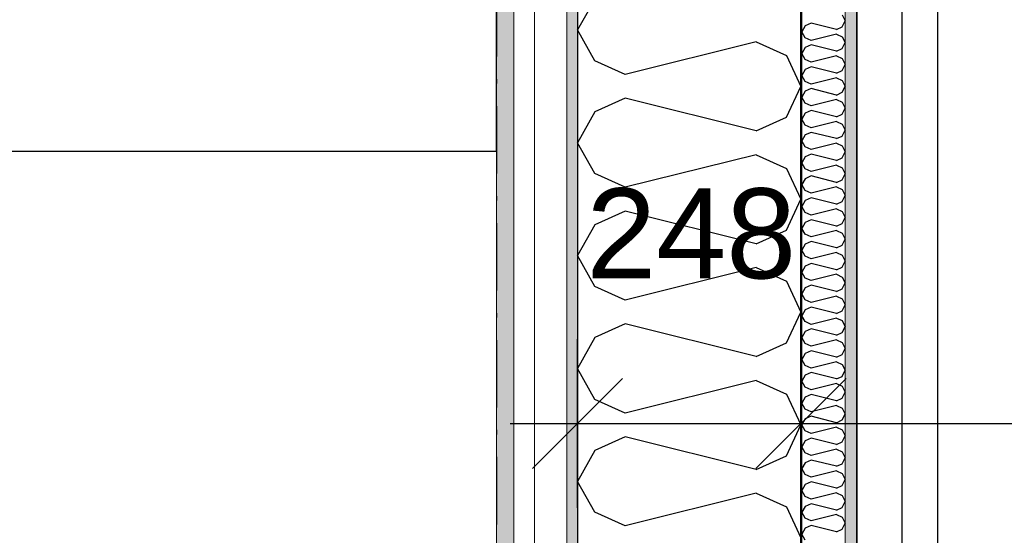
# Model space of a CAD drawing. Header units: millimetres. Extents: x -150 to 340869, y -1115 to 365939.
# Tile 108 of 193: x 307831 to 308925, y 351021 to 351594. Entities that reach past the tile are written whole.
import ezdxf
from ezdxf.enums import TextEntityAlignment as Align

# ---------------------------------------------------------------- set-up
doc = ezdxf.new("R2010")
doc.units = ezdxf.units.MM
doc.header["$LTSCALE"] = 0.5
doc.header["$MEASUREMENT"] = 0
for name, pattern in [('Akselinje', [1500, 1000, -200, 100, -200]), ('Over snittplan', [260, 150, -50, 10, -50]), ('PLINE', [0])]:
    doc.linetypes.add(name, pattern=pattern)
for name, color, linetype in [('232- Ikke-bærende yttervegger (Skravur)(Nye konstruksjoner)', 7, 'Continuous'), ('232- Ikke-bærende yttervegger(Nye konstruksjoner)', 7, 'Continuous'), ('26-- Yttertak(Nye konstruksjoner)', 7, 'Continuous'), ('281- Innvendige trapper(Nye konstruksjoner)', 7, 'Continuous'), ('287- Andre rekkverk_ håndlister og fendere(Nye konstruksjoner)', 7, 'Continuous'), ('82-- Modullinjer(Nye konstruksjoner)', 7, 'Continuous'), ('842-M___1_50 Målsetting bygning(Nye konstruksjoner)', 7, 'Continuous'), ('862- M___Nettoareal(Nye konstruksjoner)', 7, 'Continuous'), ('862- M___Nettoareal(Polylinje)(Nye konstruksjoner)', 7, 'Continuous'), ('862- M___Nettoareal(Tekst)(Nye konstruksjoner)', 7, 'Continuous')]:
    doc.layers.add(name, color=color, linetype=linetype)
doc.layers.add('235- Utvendig kledning og overflate(Nye konstruksjoner)', color=7, linetype='Continuous', lineweight=0)
doc.layers.add('236- Innvendig kledning og overflate(Nye konstruksjoner)', color=7, linetype='Continuous', lineweight=0)
doc.styles.add('GENERATED_STYLE_1', font='txt')
doc.styles.add('GENERATED_STYLE_2', font='arial.ttf')
doc.styles.add('GENERATED_STYLE_4', font='arial.ttf')
doc.dimstyles.new('GENERATED_STYLE__1', dxfattribs={"dimtxt": 100, "dimasz": 95, "dimexe": 0.18, "dimexo": 0.0625, "dimgap": 0, "dimtad": 1, "dimtih": 1, "dimtoh": 1, "dimdec": 0, "dimzin": 0, "dimdsep": 46, "dimtxsty": 'GENERATED_STYLE_2', "dimblk": 'ARROWHEAD_6', "dimblk1": 'ARROWHEAD_6', "dimblk2": 'ARROWHEAD_6', "dimcen": 0.09, "dimse1": 1, "dimse2": 1, "dimclrd": 256, "dimclre": 256, "dimclrt": 256, "dimadec": 1, "dimazin": 0, "dimtfac": 1, "dimtdec": 4, "dimtmove": 0, "dimatfit": 3, "dimfxl": 1, "dimtolj": 1, "dimtzin": 0, "dimarcsym": 0})
doc.dimstyles.new('GENERATED_STYLE__3', dxfattribs={"dimtxt": 100, "dimasz": 95, "dimexe": 0.18, "dimexo": 0.0625, "dimgap": 0, "dimtad": 1, "dimdec": 0, "dimzin": 0, "dimdsep": 46, "dimtxsty": 'GENERATED_STYLE_2', "dimblk": 'ARROWHEAD_6', "dimblk1": 'ARROWHEAD_6', "dimblk2": 'ARROWHEAD_6', "dimcen": 0.09, "dimse1": 1, "dimse2": 1, "dimclrd": 256, "dimclre": 256, "dimclrt": 256, "dimadec": 1, "dimazin": 0, "dimtfac": 1, "dimtdec": 4, "dimtmove": 0, "dimatfit": 3, "dimfxl": 1, "dimtolj": 1, "dimtzin": 0, "dimarcsym": 0})
pattern_1 = [(0, (0, 0), (0, 43.30127), [0, -25]), (0, (12.5, 21.65), (0, 43.30127), [0, -25])]

# ---------------------------------------------------------------- blocks, each defined once
blk = doc.blocks.new('TRAPP__1', base_point=(313176.5, 351580.6))
at = {"layer": '862- M___Nettoareal(Polylinje)(Nye konstruksjoner)', "linetype": 'PLINE', "flags": 128}
blk.add_lwpolyline([(308760.9, 349447.8), (312360.9, 349447.8), (314360.9, 349447.8), (314360.9, 352047.8), (312360.9, 352047.8), (308760.9, 352047.8)], close=True, dxfattribs=at)
at = {"layer": '862- M___Nettoareal(Tekst)(Nye konstruksjoner)', "style": 'GENERATED_STYLE_1'}
for tag, p in [('DUMMY_861', (313402.1, 351768.8)), ('ROOM_NAME', (312950.9, 351717.2)), ('DUMMY_862', (312950.9, 351580.6))]:
    blk.add_attdef(tag, text='', height=100, dxfattribs=at).set_placement(p, align=Align.TOP_LEFT)
blk = doc.blocks.new('*X42')
at = {"layer": '232- Ikke-bærende yttervegger (Skravur)(Nye konstruksjoner)', "linetype": 'PLINE'}
for p, q in [((308744.8, 351599.2), (308747.9, 351592.6)), ((308703.6, 351587.1), (308699.9, 351580.4)), ((308710.1, 351590), (308703.6, 351587.1)), ((308738.3, 351583), (308710.1, 351590)), ((308744.8, 351585.9), (308747.9, 351592.6)), ((308703.6, 351573.8), (308699.9, 351580.4)), ((308738.3, 351577.9), (308710.1, 351570.8)), ((308738.3, 351583), (308744.8, 351585.9)), ((308738.3, 351577.9), (308744.8, 351574.9)), ((308710.1, 351570.8), (308703.6, 351573.8)), ((308710.1, 351565.7), (308703.6, 351562.8)), ((308738.3, 351558.7), (308710.1, 351565.7)), ((308744.8, 351574.9), (308747.9, 351568.3)), ((308744.8, 351561.7), (308747.9, 351568.3)), ((308703.6, 351562.8), (308699.9, 351556.2)), ((308703.6, 351549.5), (308699.9, 351556.2)), ((308738.3, 351558.7), (308744.8, 351561.7)), ((308710.1, 351546.6), (308703.6, 351549.5)), ((308738.3, 351553.6), (308710.1, 351546.6)), ((308738.3, 351553.6), (308744.8, 351550.6)), ((308744.8, 351550.6), (308747.9, 351544)), ((308744.8, 351537.4), (308747.9, 351544)), ((308703.6, 351538.5), (308699.9, 351531.9)), ((308710.1, 351541.5), (308703.6, 351538.5)), ((308738.3, 351534.4), (308710.1, 351541.5)), ((308738.3, 351534.4), (308744.8, 351537.4)), ((308703.6, 351525.2), (308699.9, 351531.9)), ((308710.1, 351522.3), (308703.6, 351525.2)), ((308738.3, 351529.3), (308710.1, 351522.3)), ((308738.3, 351529.3), (308744.8, 351526.4)), ((308744.8, 351526.4), (308747.9, 351519.7)), ((308703.6, 351514.2), (308699.9, 351507.6)), ((308710.1, 351517.2), (308703.6, 351514.2)), ((308738.3, 351510.1), (308710.1, 351517.2)), ((308738.3, 351510.1), (308744.8, 351513.1)), ((308744.8, 351513.1), (308747.9, 351519.7)), ((308703.6, 351501), (308699.9, 351507.6)), ((308710.1, 351498), (308703.6, 351501)), ((308738.3, 351505), (308710.1, 351498)), ((308738.3, 351505), (308744.8, 351502.1)), ((308744.8, 351502.1), (308747.9, 351495.5)), ((308703.6, 351489.9), (308699.9, 351483.3)), ((308710.1, 351492.9), (308703.6, 351489.9)), ((308738.3, 351485.9), (308710.1, 351492.9)), ((308738.3, 351485.9), (308744.8, 351488.8)), ((308744.8, 351488.8), (308747.9, 351495.5)), ((308703.6, 351476.7), (308699.9, 351483.3)), ((308738.3, 351480.8), (308710.1, 351473.7)), ((308738.3, 351480.8), (308744.8, 351477.8)), ((308744.8, 351477.8), (308747.9, 351471.2)), ((308710.1, 351473.7), (308703.6, 351476.7)), ((308710.1, 351468.6), (308703.6, 351465.7)), ((308738.3, 351461.6), (308710.1, 351468.6)), ((308744.8, 351464.5), (308747.9, 351471.2)), ((308703.6, 351465.7), (308699.9, 351459)), ((308703.6, 351452.4), (308699.9, 351459)), ((308738.3, 351456.5), (308710.1, 351449.4)), ((308738.3, 351461.6), (308744.8, 351464.5)), ((308738.3, 351456.5), (308744.8, 351453.5)), ((308710.1, 351449.4), (308703.6, 351452.4)), ((308744.8, 351453.5), (308747.9, 351446.9)), ((308744.8, 351440.3), (308747.9, 351446.9)), ((308703.6, 351441.4), (308699.9, 351434.8)), ((308703.6, 351428.1), (308699.9, 351434.8)), ((308710.1, 351444.3), (308703.6, 351441.4)), ((308738.3, 351437.3), (308710.1, 351444.3)), ((308738.3, 351437.3), (308744.8, 351440.3)), ((308710.1, 351425.2), (308703.6, 351428.1)), ((308738.3, 351432.2), (308710.1, 351425.2)), ((308738.3, 351432.2), (308744.8, 351429.2)), ((308744.8, 351429.2), (308747.9, 351422.6)), ((308703.6, 351417.1), (308699.9, 351410.5)), ((308710.1, 351420.1), (308703.6, 351417.1)), ((308738.3, 351413), (308710.1, 351420.1)), ((308738.3, 351413), (308744.8, 351416)), ((308744.8, 351416), (308747.9, 351422.6)), ((308703.6, 351403.8), (308699.9, 351410.5)), ((308710.1, 351400.9), (308703.6, 351403.8)), ((308738.3, 351407.9), (308710.1, 351400.9)), ((308738.3, 351407.9), (308744.8, 351405)), ((308744.8, 351405), (308747.9, 351398.3)), ((308703.6, 351392.8), (308699.9, 351386.2)), ((308710.1, 351395.8), (308703.6, 351392.8)), ((308738.3, 351388.7), (308710.1, 351395.8)), ((308738.3, 351388.7), (308744.8, 351391.7)), ((308744.8, 351391.7), (308747.9, 351398.3)), ((308703.6, 351379.6), (308699.9, 351386.2)), ((308710.1, 351376.6), (308703.6, 351379.6)), ((308738.3, 351383.6), (308710.1, 351376.6)), ((308738.3, 351383.6), (308744.8, 351380.7)), ((308744.8, 351380.7), (308747.9, 351374)), ((308703.6, 351368.5), (308699.9, 351361.9)), ((308710.1, 351371.5), (308703.6, 351368.5)), ((308738.3, 351364.5), (308710.1, 351371.5)), ((308744.8, 351367.4), (308747.9, 351374)), ((308703.6, 351355.3), (308699.9, 351361.9)), ((308738.3, 351359.4), (308710.1, 351352.3)), ((308738.3, 351364.5), (308744.8, 351367.4)), ((308738.3, 351359.4), (308744.8, 351356.4)), ((308710.1, 351352.3), (308703.6, 351355.3)), ((308710.1, 351347.2), (308703.6, 351344.3)), ((308738.3, 351340.2), (308710.1, 351347.2)), ((308744.8, 351356.4), (308747.9, 351349.8)), ((308744.8, 351343.1), (308747.9, 351349.8)), ((308703.6, 351344.3), (308699.9, 351337.6)), ((308703.6, 351331), (308699.9, 351337.6)), ((308738.3, 351340.2), (308744.8, 351343.1)), ((308710.1, 351328), (308703.6, 351331)), ((308738.3, 351335.1), (308710.1, 351328)), ((308738.3, 351335.1), (308744.8, 351332.1)), ((308744.8, 351332.1), (308747.9, 351325.5)), ((308744.8, 351318.9), (308747.9, 351325.5)), ((308703.6, 351320), (308699.9, 351313.3)), ((308710.1, 351322.9), (308703.6, 351320)), ((308738.3, 351315.9), (308710.1, 351322.9)), ((308738.3, 351315.9), (308744.8, 351318.9)), ((308703.6, 351306.7), (308699.9, 351313.3)), ((308710.1, 351303.8), (308703.6, 351306.7)), ((308738.3, 351310.8), (308710.1, 351303.8)), ((308738.3, 351310.8), (308744.8, 351307.8)), ((308744.8, 351307.8), (308747.9, 351301.2)), ((308703.6, 351295.7), (308699.9, 351289.1)), ((308710.1, 351298.7), (308703.6, 351295.7)), ((308738.3, 351291.6), (308710.1, 351298.7)), ((308738.3, 351291.6), (308744.8, 351294.6)), ((308744.8, 351294.6), (308747.9, 351301.2)), ((308703.6, 351282.4), (308699.9, 351289.1)), ((308710.1, 351279.5), (308703.6, 351282.4)), ((308738.3, 351286.5), (308710.1, 351279.5)), ((308738.3, 351286.5), (308744.8, 351283.6)), ((308744.8, 351283.6), (308747.9, 351276.9)), ((308703.6, 351271.4), (308699.9, 351264.8)), ((308710.1, 351274.4), (308703.6, 351271.4)), ((308738.3, 351267.3), (308710.1, 351274.4)), ((308738.3, 351267.3), (308744.8, 351270.3)), ((308744.8, 351270.3), (308747.9, 351276.9)), ((308703.6, 351258.2), (308699.9, 351264.8)), ((308738.3, 351262.2), (308710.1, 351255.2)), ((308738.3, 351262.2), (308744.8, 351259.3)), ((308744.8, 351259.3), (308747.9, 351252.6)), ((308710.1, 351255.2), (308703.6, 351258.2)), ((308710.1, 351250.1), (308703.6, 351247.1)), ((308738.3, 351243.1), (308710.1, 351250.1)), ((308744.8, 351246), (308747.9, 351252.6)), ((308703.6, 351247.1), (308699.9, 351240.5)), ((308703.6, 351233.9), (308699.9, 351240.5)), ((308738.3, 351237.9), (308710.1, 351230.9)), ((308738.3, 351243.1), (308744.8, 351246)), ((308738.3, 351237.9), (308744.8, 351235)), ((308710.1, 351230.9), (308703.6, 351233.9)), ((308744.8, 351235), (308747.9, 351228.4)), ((308744.8, 351221.7), (308747.9, 351228.4)), ((308703.6, 351222.9), (308699.9, 351216.2)), ((308703.6, 351209.6), (308699.9, 351216.2)), ((308710.1, 351225.8), (308703.6, 351222.9)), ((308738.3, 351218.8), (308710.1, 351225.8)), ((308738.3, 351218.8), (308744.8, 351221.7)), ((308710.1, 351206.6), (308703.6, 351209.6)), ((308738.3, 351213.7), (308710.1, 351206.6)), ((308738.3, 351213.7), (308744.8, 351210.7)), ((308744.8, 351210.7), (308747.9, 351204.1)), ((308703.6, 351198.6), (308699.9, 351191.9)), ((308710.1, 351201.5), (308703.6, 351198.6)), ((308738.3, 351194.5), (308710.1, 351201.5)), ((308738.3, 351194.5), (308744.8, 351197.4)), ((308744.8, 351197.4), (308747.9, 351204.1)), ((308703.6, 351185.3), (308699.9, 351191.9)), ((308710.1, 351182.3), (308703.6, 351185.3)), ((308738.3, 351189.4), (308710.1, 351182.3)), ((308738.3, 351189.4), (308744.8, 351186.4)), ((308744.8, 351186.4), (308747.9, 351179.8)), ((308703.6, 351174.3), (308699.9, 351167.7)), ((308710.1, 351177.2), (308703.6, 351174.3)), ((308738.3, 351170.2), (308710.1, 351177.2)), ((308738.3, 351170.2), (308744.8, 351173.2)), ((308744.8, 351173.2), (308747.9, 351179.8)), ((308703.6, 351161), (308699.9, 351167.7)), ((308710.1, 351158.1), (308703.6, 351161)), ((308738.3, 351165.1), (308710.1, 351158.1)), ((308738.3, 351165.1), (308744.8, 351162.1)), ((308744.8, 351162.1), (308747.9, 351155.5)), ((308703.6, 351150), (308699.9, 351143.4)), ((308710.1, 351153), (308703.6, 351150)), ((308738.3, 351145.9), (308710.1, 351153)), ((308744.8, 351148.9), (308747.9, 351155.5)), ((308703.6, 351136.7), (308699.9, 351143.4)), ((308738.3, 351140.8), (308710.1, 351133.8)), ((308738.3, 351145.9), (308744.8, 351148.9)), ((308738.3, 351140.8), (308744.8, 351137.9)), ((308710.1, 351133.8), (308703.6, 351136.7)), ((308710.1, 351128.7), (308703.6, 351125.7)), ((308738.3, 351121.6), (308710.1, 351128.7)), ((308744.8, 351137.9), (308747.9, 351131.2)), ((308744.8, 351124.6), (308747.9, 351131.2)), ((308703.6, 351125.7), (308699.9, 351119.1)), ((308703.6, 351112.5), (308699.9, 351119.1)), ((308738.3, 351121.6), (308744.8, 351124.6)), ((308710.1, 351109.5), (308703.6, 351112.5)), ((308738.3, 351116.5), (308710.1, 351109.5)), ((308738.3, 351116.5), (308744.8, 351113.6)), ((308744.8, 351113.6), (308747.9, 351107)), ((308744.8, 351100.3), (308747.9, 351107)), ((308703.6, 351101.4), (308699.9, 351094.8)), ((308710.1, 351104.4), (308703.6, 351101.4)), ((308738.3, 351097.4), (308710.1, 351104.4)), ((308738.3, 351097.4), (308744.8, 351100.3)), ((308703.6, 351088.2), (308699.9, 351094.8)), ((308710.1, 351085.2), (308703.6, 351088.2)), ((308738.3, 351092.3), (308710.1, 351085.2)), ((308738.3, 351092.3), (308744.8, 351089.3)), ((308744.8, 351089.3), (308747.9, 351082.7)), ((308703.6, 351077.2), (308699.9, 351070.5)), ((308710.1, 351080.1), (308703.6, 351077.2)), ((308738.3, 351073.1), (308710.1, 351080.1)), ((308738.3, 351073.1), (308744.8, 351076)), ((308744.8, 351076), (308747.9, 351082.7)), ((308703.6, 351063.9), (308699.9, 351070.5)), ((308710.1, 351060.9), (308703.6, 351063.9)), ((308738.3, 351068), (308710.1, 351060.9)), ((308738.3, 351068), (308744.8, 351065)), ((308744.8, 351065), (308747.9, 351058.4)), ((308703.6, 351052.9), (308699.9, 351046.3)), ((308710.1, 351055.8), (308703.6, 351052.9)), ((308738.3, 351048.8), (308710.1, 351055.8)), ((308738.3, 351048.8), (308744.8, 351051.8)), ((308744.8, 351051.8), (308747.9, 351058.4)), ((308703.6, 351039.6), (308699.9, 351046.3)), ((308738.3, 351043.7), (308710.1, 351036.7)), ((308738.3, 351043.7), (308744.8, 351040.7)), ((308744.8, 351040.7), (308747.9, 351034.1)), ((308710.1, 351036.7), (308703.6, 351039.6)), ((308710.1, 351031.6), (308703.6, 351028.6)), ((308738.3, 351024.5), (308710.1, 351031.6)), ((308744.8, 351027.5), (308747.9, 351034.1)), ((308703.6, 351028.6), (308699.9, 351022)), ((308703.6, 351015.3), (308699.9, 351022)), ((308738.3, 351024.5), (308744.8, 351027.5))]:
    blk.add_line(p, q, dxfattribs=at)
blk = doc.blocks.new('*X44')
at = {"layer": '232- Ikke-bærende yttervegger (Skravur)(Nye konstruksjoner)', "linetype": 'PLINE'}
for p, q in [((308470, 351616.7), (308450.9, 351582.5)), ((308470, 351548.2), (308450.9, 351582.5)), ((308649.1, 351569.3), (308503.6, 351532.9)), ((308649.1, 351569.3), (308682.7, 351554)), ((308503.6, 351532.9), (308470, 351548.2)), ((308682.7, 351554), (308698.9, 351519.7)), ((308682.7, 351485.5), (308698.9, 351519.7)), ((308503.6, 351506.6), (308470, 351491.3)), ((308649.1, 351470.2), (308503.6, 351506.6)), ((308470, 351491.3), (308450.9, 351457)), ((308649.1, 351470.2), (308682.7, 351485.5)), ((308470, 351422.7), (308450.9, 351457)), ((308649.1, 351443.8), (308503.6, 351407.5)), ((308649.1, 351443.8), (308682.7, 351428.5)), ((308682.7, 351428.5), (308698.9, 351394.3)), ((308503.6, 351407.5), (308470, 351422.7)), ((308682.7, 351360), (308698.9, 351394.3)), ((308503.6, 351381.1), (308470, 351365.8)), ((308649.1, 351344.7), (308503.6, 351381.1)), ((308470, 351365.8), (308450.9, 351331.6)), ((308649.1, 351344.7), (308682.7, 351360)), ((308470, 351297.3), (308450.9, 351331.6)), ((308649.1, 351318.4), (308503.6, 351282)), ((308649.1, 351318.4), (308682.7, 351303.1)), ((308682.7, 351303.1), (308698.9, 351268.8)), ((308503.6, 351282), (308470, 351297.3)), ((308682.7, 351234.6), (308698.9, 351268.8)), ((308503.6, 351255.6), (308470, 351240.4)), ((308649.1, 351219.3), (308503.6, 351255.6)), ((308470, 351240.4), (308450.9, 351206.1)), ((308649.1, 351219.3), (308682.7, 351234.6)), ((308470, 351171.8), (308450.9, 351206.1)), ((308649.1, 351192.9), (308503.6, 351156.6)), ((308649.1, 351192.9), (308682.7, 351177.6)), ((308503.6, 351156.6), (308470, 351171.8)), ((308682.7, 351177.6), (308698.9, 351143.4)), ((308682.7, 351109.1), (308698.9, 351143.4)), ((308503.6, 351130.2), (308470, 351114.9)), ((308649.1, 351093.8), (308503.6, 351130.2)), ((308470, 351114.9), (308450.9, 351080.6)), ((308649.1, 351093.8), (308682.7, 351109.1)), ((308470, 351046.4), (308450.9, 351080.6)), ((308649.1, 351067.5), (308503.6, 351031.1)), ((308649.1, 351067.5), (308682.7, 351052.2)), ((308682.7, 351052.2), (308698.9, 351017.9)), ((308503.6, 351031.1), (308470, 351046.4))]:
    blk.add_line(p, q, dxfattribs=at)
blk = doc.blocks.new('Standard grid marker[18]', base_point=(308450.9, 363787.1))
at = {"layer": '82-- Modullinjer(Nye konstruksjoner)', "linetype": 'Akselinje'}
blk.add_line((308450.9, 363587.1), (308450.9, 339987.1), dxfattribs=at)
at = {"layer": '82-- Modullinjer(Nye konstruksjoner)', "style": 'GENERATED_STYLE_4'}
for tag, p in [('AC_MarkerText_1_0', (308450.9, 363965.3)), ('AC_MarkerText_1_1', (308450.9, 339715.3))]:
    blk.add_attdef(tag, text='', height=100, rotation=360, dxfattribs=at).set_placement(p, align=Align.TOP_CENTER)
blk = doc.blocks.new('*D146')
at = {"layer": '842-M___1_50 Målsetting bygning(Nye konstruksjoner)', "linetype": 'PLINE'}
for p, q in [((309207.5, 352110.8), (309307.5, 352010.8)), ((309351.3, 352060.8), (309163.8, 352060.8)), ((309257.5, 349447.8), (309257.5, 352060.8)), ((309207.5, 349497.8), (309307.5, 349397.8)), ((309351.3, 349447.8), (309163.8, 349447.8))]:
    blk.add_line(p, q, dxfattribs=at)
at = {"layer": '842-M___1_50 Målsetting bygning(Nye konstruksjoner)', "insert": (309237.5, 350582.7), "char_height": 100, "attachment_point": 7, "rotation": 90, "style": 'GENERATED_STYLE_2'}
blk.add_mtext('\\A1;{\\pql;\\fArial|b0|i0|c0|p0;\\W1.000000;2\xa0613}', dxfattribs=at)
blk = doc.blocks.new('ARROWHEAD_6')
at = {"linetype": 'Continuous'}
for p, q in [((-0.5, -0.5), (0.5, 0.5)), ((0, 0), (-1, 0))]:
    blk.add_line(p, q, dxfattribs=at)
blk = doc.blocks.new('*D153')
at = {"layer": '842-M___1_50 Målsetting bygning(Nye konstruksjoner)', "linetype": 'PLINE'}
for p, q in [((308760.9, 349595.5), (308760.9, 349783)), ((310060.9, 349595.5), (310060.9, 349783)), ((308810.9, 349739.3), (308710.9, 349639.3)), ((310110.9, 349739.3), (310010.9, 349639.3)), ((308685.9, 349689.3), (308760.9, 349689.3)), ((308760.9, 349689.3), (310060.9, 349689.3))]:
    blk.add_line(p, q, dxfattribs=at)
at = {"layer": '842-M___1_50 Målsetting bygning(Nye konstruksjoner)', "insert": (309239.3, 349709.3), "char_height": 100, "attachment_point": 7, "style": 'GENERATED_STYLE_2'}
blk.add_mtext('\\A1;{\\pql;\\fArial|b0|i0|c0|p0;\\W1.000000;1\xa0300}', dxfattribs=at)
blk = doc.blocks.new('*D182')
at = {"layer": '842-M___1_50 Målsetting bygning(Nye konstruksjoner)', "linetype": 'PLINE'}
for p, q in [((308450.9, 351051.2), (308450.9, 351238.7)), ((308698.9, 351051.2), (308698.9, 351238.7)), ((308500.9, 351194.9), (308400.9, 351094.9)), ((308748.9, 351194.9), (308648.9, 351094.9)), ((308375.9, 351144.9), (308450.9, 351144.9)), ((308450.9, 351144.9), (308698.9, 351144.9))]:
    blk.add_line(p, q, dxfattribs=at)
at = {"layer": '842-M___1_50 Målsetting bygning(Nye konstruksjoner)', "insert": (308460.5, 351304.9), "char_height": 100, "attachment_point": 7, "style": 'GENERATED_STYLE_2'}
blk.add_mtext('\\A1;{\\pql;\\fArial|b0|i0|c0|p0;\\W1.000000;248}', dxfattribs=at)
blk = doc.blocks.new('*D183')
at = {"layer": '842-M___1_50 Målsetting bygning(Nye konstruksjoner)', "linetype": 'PLINE'}
for p, q in [((308698.9, 351051.2), (308698.9, 351238.7)), ((314373.9, 351051.2), (314373.9, 351238.7)), ((308748.9, 351194.9), (308648.9, 351094.9)), ((314423.9, 351194.9), (314323.9, 351094.9)), ((308698.9, 351144.9), (314373.9, 351144.9))]:
    blk.add_line(p, q, dxfattribs=at)
at = {"layer": '842-M___1_50 Målsetting bygning(Nye konstruksjoner)', "char_height": 100, "attachment_point": 7, "style": 'GENERATED_STYLE_2'}
for s, insert in [('\\A1;{\\pql;\\fArial|b0|i0|c0|p0;\\W1.000000;98}', (314346.6, 351304.9)), ('\\A1;{\\pql;\\fArial|b0|i0|c0|p0;\\W1.000000;5\xa0675}', (311364.8, 351164.9))]:
    blk.add_mtext(s, dxfattribs=dict(at, insert=insert))

msp = doc.modelspace()

# ---------------------------------------------------------------- hatches: boundary and pattern name
at = {"layer": '232- Ikke-bærende yttervegger (Skravur)(Nye konstruksjoner)', "linetype": 'Continuous'}
h = msp.add_hatch(dxfattribs=at)
h.set_pattern_fill('Skrålinjer_2', color=256, style=0, pattern_type=2)
h.set_pattern_definition([(314.999954, (0, 0), (56.568588, 56.568497), [80, 0])])
h.paths.add_polyline_path([(308379.9, 343366.8), (308379.9, 354428.8), (308360.9, 354428.8), (308360.9, 343366.8)])
h = msp.add_hatch(dxfattribs=at)
h.set_pattern_fill('Prikker_tett', color=256, style=0, pattern_type=2)
h.set_pattern_definition(pattern_1)
h.paths.add_polyline_path([(308438.9, 343437.8), (308450.9, 343437.8), (308450.9, 354357.8), (308438.9, 354357.8)])
msp.add_hatch(color=256, dxfattribs=at).paths.add_polyline_path([(308699.9, 343686.8), (308699.9, 354108.8), (308698.9, 354108.8), (308698.9, 343686.8)])
h = msp.add_hatch(dxfattribs=at)
h.set_pattern_fill('Prikker_tett', color=256, style=0, pattern_type=2)
h.set_pattern_definition(pattern_1)
h.paths.add_polyline_path([(308760.9, 343747.8), (308760.9, 352047.8), (308747.9, 352047.8), (308747.9, 343747.8)])

# ---------------------------------------------------------------- linework, layer by layer
at = {"layer": '232- Ikke-bærende yttervegger(Nye konstruksjoner)', "linetype": 'PLINE'}
for p, q in [((308450.9, 354109.8), (308450.9, 343685.8)), ((308698.9, 343685.8), (308698.9, 354108.8)), ((308699.9, 343686.8), (308699.9, 354060.8))]:
    msp.add_line(p, q, dxfattribs=at)
at = {"layer": '232- Ikke-bærende yttervegger(Nye konstruksjoner)', "linetype": 'Over snittplan', "flags": 128}
for points in [[(308360.9, 354357.8), (308360.9, 343347.8)], [(308760.9, 343747.8), (308760.9, 354357.8)]]:
    msp.add_lwpolyline(points, dxfattribs=at)
at = {"layer": '235- Utvendig kledning og overflate(Nye konstruksjoner)', "linetype": 'PLINE'}
for p, q in [((308379.9, 354405.8), (308379.9, 343389.8)), ((308402.9, 354369.8), (308402.9, 343425.8)), ((308438.9, 354357.8), (308438.9, 343437.8))]:
    msp.add_line(p, q, dxfattribs=at)
at = {"layer": '235- Utvendig kledning og overflate(Nye konstruksjoner)', "linetype": 'PLINE', "flags": 128}
msp.add_lwpolyline([(308360.9, 354428.8), (308360.9, 343347.8)], dxfattribs=at)
at = {"layer": '236- Innvendig kledning og overflate(Nye konstruksjoner)', "linetype": 'PLINE'}
msp.add_line((308747.9, 343734.8), (308747.9, 352060.8), dxfattribs=at)
at = {"layer": '236- Innvendig kledning og overflate(Nye konstruksjoner)', "linetype": 'PLINE', "flags": 128}
msp.add_lwpolyline([(308760.9, 343747.8), (308760.9, 352047.8)], dxfattribs=at)
at = {"layer": '26-- Yttertak(Nye konstruksjoner)', "linetype": 'PLINE', "flags": 128}
msp.add_lwpolyline([(303141, 351447.8), (308360.9, 351447.8), (308360.9, 352447.8), (308360.9, 354447.8), (307179.6, 354447.8), (304322.3, 358380.6), (303141, 358380.6), (303141, 356780.6)], close=True, dxfattribs=at)
at = {"layer": '281- Innvendige trapper(Nye konstruksjoner)', "linetype": 'PLINE'}
msp.add_line((308760.9, 349447.8), (308760.9, 352047.8), dxfattribs=at)
at = {"layer": '287- Andre rekkverk_ håndlister og fendere(Nye konstruksjoner)', "linetype": 'PLINE'}
for p, q in [((308810.9, 351997.8), (308810.9, 349497.8)), ((308850.9, 349537.8), (308850.9, 351957.8))]:
    msp.add_line(p, q, dxfattribs=at)

# ---------------------------------------------------------------- block references
at = {"layer": '232- Ikke-bærende yttervegger(Nye konstruksjoner)'}
for name in ['*X44', '*X42']:
    msp.add_blockref(name, (0, 0), dxfattribs=at)
at = {"layer": '82-- Modullinjer(Nye konstruksjoner)', "linetype": 'PLINE'}
msp.add_blockref('Standard grid marker[18]', (308450.9, 363787.1), dxfattribs=at)
at = {"layer": '862- M___Nettoareal(Nye konstruksjoner)', "linetype": 'Continuous'}
msp.add_blockref('TRAPP__1', (313176.5, 351580.6), dxfattribs=at)

# ---------------------------------------------------------------- dimensions: what is measured, and where the dimension line sits
at = {"layer": '842-M___1_50 Målsetting bygning(Nye konstruksjoner)', "linetype": 'Continuous'}
dim = msp.add_linear_dim(base=(309257.5, 352060.8), p1=(308550.9, 349447.8), p2=(311567.4, 352060.8), angle=90, dimstyle='GENERATED_STYLE__3', dxfattribs=at)
dim.commit()
dim.dimension.update_dxf_attribs({"geometry": '*D146', "text_midpoint": (309187.5, 350754.3), "dimtype": 160, "text_rotation": 90})
for base, p1, p2, picture, middle in [((310060.9, 349689.3), (308760.9, 352047.8), (310060.9, 352047.8), '*D153', (309410.9, 349759.3)), ((314373.9, 351144.9), (308698.9, 348897.8), (314373.9, 350754.3), '*D183', (311536.4, 351214.9)), ((308698.9, 351144.9), (308450.9, 348897.8), (308698.9, 348897.8), '*D182', (308574.6, 351354.9))]:
    dim = msp.add_linear_dim(base=base, p1=p1, p2=p2, dimstyle='GENERATED_STYLE__1', dxfattribs=at)
    dim.commit()
    dim.dimension.update_dxf_attribs({"geometry": picture, "text_midpoint": middle, "dimtype": 160})

doc.saveas('drawing.dxf')
